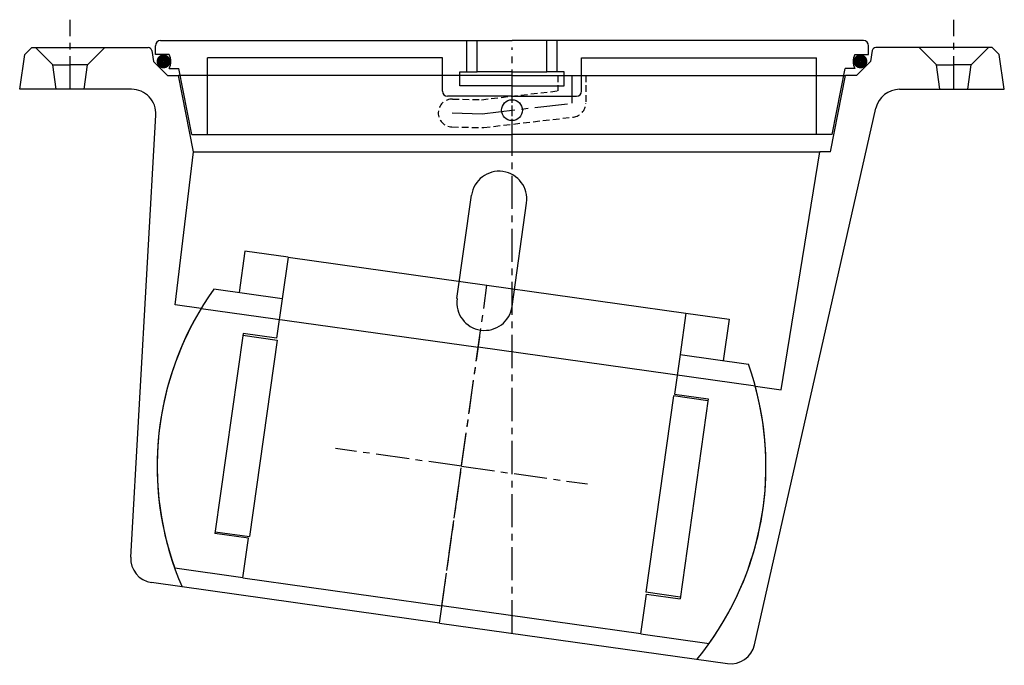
# Model space of a CAD drawing. Extents: x -141 to 141, y -169 to 16.
import ezdxf

# ---------------------------------------------------------------- set-up
doc = ezdxf.new("R2010")
doc.units = 0
doc.header["$LTSCALE"] = 0.3
doc.linetypes.add('CENTER', pattern=[50.8, 31.75, -6.35, 6.35, -6.35])
doc.linetypes.add('HIDDEN', pattern=[9.525, 6.35, -3.175])
doc.layers.get('0').update_dxf_attribs({"linetype": 'CONTINUOUS'})
doc.layers.add('CENTER', color=9, linetype='CENTER')

# ---------------------------------------------------------------- blocks, each defined once
blk = doc.blocks.new('Ball 115mm')
for p, q in [((-57.75, 52.5), (-70.25, 52.5)), ((-70.25, 52.5), (-70.25, 40.5)), ((-57.75, 52.5), (0, 52.5)), ((-57.75, 52.5), (-57.75, 40.5)), ((0, 52.5), (57.75, 52.5)), ((57.75, 52.5), (57.75, 40.5)), ((57.75, 52.5), (70.25, 52.5)), ((70.25, 52.5), (70.25, 40.5)), ((-57.75, 40.5), (-77.56, 40.5)), ((-57.75, 40.5), (-57.75, 29)), ((57.75, 40.5), (77.56, 40.5)), ((57.75, 40.5), (57.75, 29)), ((-67.5, 29), (-67.5, -29)), ((-57.75, 29), (-67.5, 29)), ((-67.5, 28.5), (-57.5, 28.5)), ((-57.5, 28.5), (-57.5, -28.5)), ((67.5, 28.5), (57.5, 28.5)), ((57.5, 28.5), (57.5, -28.5)), ((57.75, 29), (67.5, 29)), ((67.5, 29), (67.5, -29)), ((-67.5, -28.5), (-57.5, -28.5)), ((-57.75, -29), (-67.5, -29)), ((-57.75, -40.5), (-57.75, -29)), ((67.5, -28.5), (57.5, -28.5)), ((57.75, -40.5), (57.75, -29)), ((57.75, -29), (67.5, -29)), ((-57.75, -40.5), (-77.56, -40.5)), ((-57.75, -40.5), (0, -40.5)), ((57.75, -40.5), (0, -40.5)), ((57.75, -40.5), (77.56, -40.5))]:
    blk.add_line(p, q)
for start, end in [(152.4284, 207.5716), (332.4284, 27.5716)]:
    blk.add_arc((0, 0), 87.5, start, end)
at = {"layer": 'CENTER'}
for p, q in [((0, 0), (0, 52.5)), ((0, 0), (-36.58, 0)), ((0, -40.5), (0, 0)), ((0, 0), (36.58, 0))]:
    blk.add_line(p, q, dxfattribs=at)
blk = doc.blocks.new('112')
for p, q in [((-101, 0), (0, 0)), ((101, 0), (0, 0)), ((-102.5, -4), (-102.5, -1.5)), ((-13, -9), (-13, 0)), ((-10, -9), (-10, 0)), ((10, -9), (10, 0)), ((13, -9), (13, 0)), ((102.5, -4), (102.5, -1.5)), ((-98.5, -4), (-102.5, -4)), ((-87.5, -27), (-87.5, -5)), ((-20, -5), (-87.5, -5)), ((-20, -14.5), (-20, -5)), ((20, -14.5), (20, -5)), ((20, -5), (87.5, -5)), ((87.5, -27), (87.5, -5)), ((98.5, -4), (102.5, -4)), ((-98.5, -8), (-95.72, -8)), ((-92.02, -27), (-95.72, -8)), ((92.02, -27), (95.72, -8)), ((98.5, -8), (95.72, -8)), ((-15, -9), (-10, -9)), ((-15, -13), (-15, -9)), ((0, -9), (-10, -9)), ((0, -9), (10, -9)), ((15, -9), (10, -9)), ((15, -13), (15, -9)), ((0, -13), (-15, -13)), ((0, -13), (15, -13)), ((0, -16), (-18.5, -16)), ((0, -16), (18.5, -16)), ((-92.02, -27), (-87.5, -27)), ((-87.5, -27), (0, -27)), ((87.5, -27), (0, -27)), ((92.02, -27), (87.5, -27))]:
    blk.add_line(p, q)
at = {"const_width": 1.95}
for points in [[(-101.17, -5.98, 1), (-99.12, -5.98, 1)], [(101.17, -5.98, -1), (99.12, -5.98, -1)]]:
    blk.add_lwpolyline(points, format="xyb", close=True, dxfattribs=at)
blk.add_circle((0, -20), 3)
for centre, radius, start, end in [((-101, -1.5), 1.5, 90, 180), ((101, -1.5), 1.5, 0, 90), ((-103.08, -6), 5, 336.4218, 23.5782), ((103.08, -6), 5, 156.4218, 203.5782), ((-18.5, -14.5), 1.5, 180, 270), ((18.5, -14.5), 1.5, 270, 0)]:
    blk.add_arc(centre, radius, start, end)
blk = doc.blocks.new('111')
for p, q in [((-138, 0), (-140, -2)), ((-138, 0), (-104.54, 0)), ((-141.5, -12), (-140, -2)), ((-132, -5), (-137, 0)), ((-122, -5), (-117, 0)), ((-103.56, -0.83), (-103, -4)), ((103.56, -0.83), (103, -4)), ((138, 0), (104.54, 0)), ((122, -5), (117, 0)), ((132, -5), (137, 0)), ((138, 0), (140, -2)), ((141.5, -12), (140, -2)), ((-131, -12), (-132, -5)), ((-132, -5), (-127, -5)), ((-122, -5), (-127, -5)), ((-123, -12), (-122, -5)), ((-103, -4), (-99, -8)), ((103, -4), (99, -8)), ((123, -12), (122, -5)), ((122, -5), (127, -5)), ((132, -5), (127, -5)), ((131, -12), (132, -5)), ((-99, -8), (-95.84, -8)), ((0, -8), (-95.84, -8)), ((-91.56, -30), (-95.84, -8)), ((0, -8), (95.84, -8)), ((91.56, -30), (95.84, -8)), ((99, -8), (95.84, -8)), ((-109.35, -12), (-141.5, -12)), ((111.41, -12), (141.5, -12)), ((-109.59, -146.4), (-102.36, -19.4)), ((69.72, -171.6), (104.58, -17.46)), ((-96.77, -73.9), (-91.56, -30)), ((-91.56, -30), (88.5, -30)), ((77.39, -98.37), (88.5, -30)), ((91.56, -30), (88.5, -30)), ((-15.81, -72.15), (-11.63, -42.44)), ((0.04, -74.37), (4.21, -44.67)), ((-89.37, -74.94), (-96.77, -73.9)), ((-89.37, -74.94), (-9.69, -86.13)), ((69.98, -97.33), (-9.69, -86.13)), ((69.98, -97.33), (77.39, -98.37)), ((-20.83, -165.36), (-103.57, -153.73)), ((-20.83, -165.36), (61.92, -176.98))]:
    blk.add_line(p, q)
at = {"linetype": 'HIDDEN'}
for p, q in [((13.19, -8), (13.19, -12.44)), ((21.19, -8), (21.19, -16)), ((-8.78, -14.99), (13.19, -12.44)), ((-17.1, -14.8), (-8.78, -14.99)), ((-8.13, -22.97), (17.65, -19.97)), ((-17.28, -22.8), (-8.69, -23))]:
    blk.add_line(p, q, dxfattribs=at)
for centre, radius, start, end in [((-104.54, -1), 1, 10, 90), ((104.54, -1), 1, 90, 170), ((-109.35, -19), 7, 356.7453, 90), ((111.41, -19), 7, 90, 167.2547), ((-3.71, -43.55), 8, 352, 172), ((-7.88, -73.26), 8, 172, 352), ((-14.5, -120.3), 87.5, 148.7786, 203.3323), ((-14.5, -120.3), 87.5, 320.6677, 15.2214), ((-102.6, -146.8), 7, 176.7453, 262), ((62.89, -170.05), 7, 262, 347.2547)]:
    blk.add_arc(centre, radius, start, end)
for centre, start, end in [((-17.19, -18.8), 88.6671, 268.6671), ((17.19, -16), 276.6359, 0), ((-8.6, -19), 268.6671, 276.6359)]:
    blk.add_arc(centre, 4, start, end, dxfattribs=at)
at = {"layer": 'CENTER'}
for p, q in [((-127, -12), (-127, 8)), ((127, -12), (127, 8)), ((0, -168.28), (0, 0)), ((0, -30), (0, -8)), ((17.19, -8), (17.19, -16)), ((-8.6, -19), (17.19, -16)), ((-17.19, -18.8), (-8.6, -19)), ((-20.83, -165.36), (-9.28, -83.16))]:
    blk.add_line(p, q, dxfattribs=at)

msp = doc.modelspace()

# ---------------------------------------------------------------- block references
for name, p in [('111', (0, 8)), ('112', (0, 10))]:
    msp.add_blockref(name, p)
at = {"rotation": 351.9999999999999}
msp.add_blockref('Ball 115mm', (-14.5, -112.3), dxfattribs=at)

doc.saveas('drawing.dxf')
